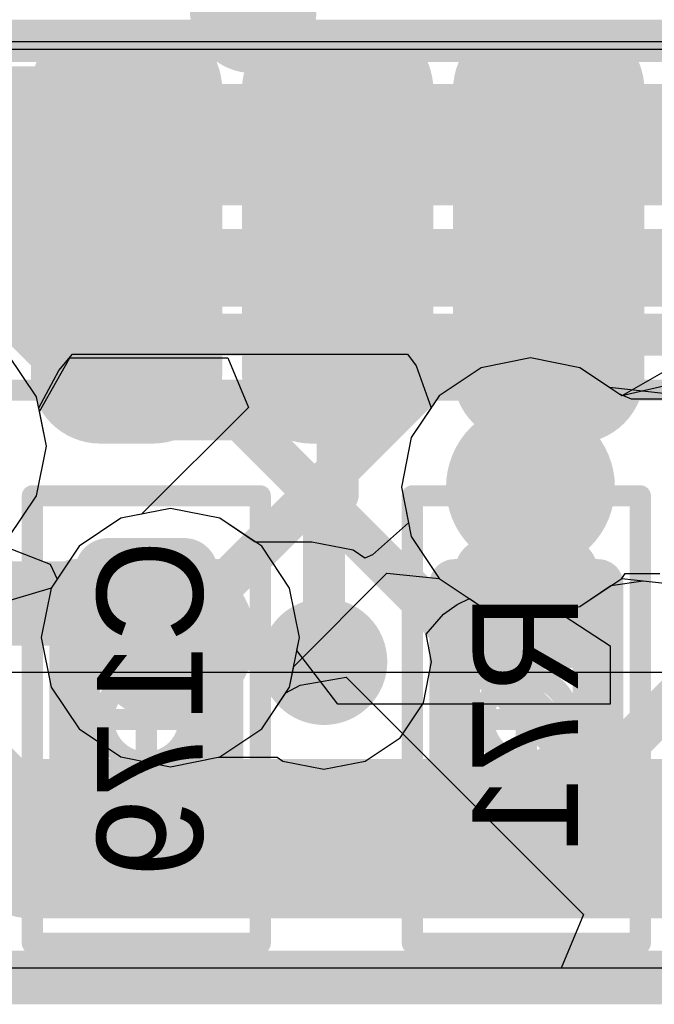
# Model space of a CAD drawing. Header units: millimetres. Extents: x -2 to 68, y -2 to 27.4.
# Tile 57 of 256: x 25.3 to 26.8, y 0.2 to 2.6. Entities that reach past the tile are written whole.
import ezdxf

# ---------------------------------------------------------------- set-up
doc = ezdxf.new("R2010")
doc.units = ezdxf.units.MM
for name, color, linetype in [('BottomLayer', 5, 'Continuous'), ('BottomPaste', 16, 'Continuous'), ('BottomSolder', 6, 'Continuous'), ('DrillGuide', 244, 'Continuous'), ('Mechanical10', 56, 'Continuous'), ('Mechanical17', 56, 'Continuous'), ('Mechanical6', 56, 'Continuous'), ('MidLayer1', 16, 'Continuous'), ('MidLayer2', 76, 'Continuous'), ('MidLayer3', 90, 'Continuous'), ('MidLayer4', 156, 'Continuous'), ('MidLayer5', 130, 'Continuous'), ('MidLayer6', 216, 'Continuous'), ('MidLayer7', 6, 'Continuous'), ('MidLayer8', 54, 'Continuous'), ('MultiLayer', 9, 'Continuous'), ('TopLayer', 1, 'Continuous'), ('ViaHoleLayer', 16, 'Continuous')]:
    doc.layers.add(name, color=color, linetype=linetype)

# ---------------------------------------------------------------- blocks, each defined once
blk = doc.blocks.new('QFN50P700X700X90_HS_49L_B_225')
at = {"layer": 'BottomLayer', "const_width": 0.0625}
for points in [[(-3.8188, 0.3125, 1), (-3.7563, 0.3125, 1)], [(-3.1438, 0.3125, 1), (-3.0813, 0.3125, 1)], [(-3.8188, 0.1875, 1), (-3.7563, 0.1875, 1)], [(-3.1438, 0.1875, 1), (-3.0813, 0.1875, 1)], [(-3.8188, -0.1875, 1), (-3.7563, -0.1875, 1)], [(-3.1438, -0.1875, 1), (-3.0813, -0.1875, 1)], [(-3.8188, -0.3125, 1), (-3.7563, -0.3125, 1)], [(-3.1438, -0.3125, 1), (-3.0813, -0.3125, 1)], [(-3.8188, -0.6875, 1), (-3.7563, -0.6875, 1)], [(-3.1438, -0.6875, 1), (-3.0813, -0.6875, 1)], [(-3.8188, -0.8125, 1), (-3.7563, -0.8125, 1)], [(-3.1438, -0.8125, 1), (-3.0813, -0.8125, 1)]]:
    blk.add_lwpolyline(points, format="xyb", close=True, dxfattribs=at)
at = {"layer": 'BottomLayer'}
for points in [[(-3.7875, 0.375), (-3.7875, 0.125), (-3.1125, 0.375), (-3.1125, 0.125)], [(-3.85, 0.3125), (-3.85, 0.1875), (-3.05, 0.3125), (-3.05, 0.1875)], [(-3.7875, -0.125), (-3.7875, -0.375), (-3.1125, -0.125), (-3.1125, -0.375)], [(-3.85, -0.1875), (-3.85, -0.3125), (-3.05, -0.1875), (-3.05, -0.3125)], [(-3.7875, -0.625), (-3.7875, -0.875), (-3.1125, -0.625), (-3.1125, -0.875)], [(-3.85, -0.6875), (-3.85, -0.8125), (-3.05, -0.6875), (-3.05, -0.8125)]]:
    blk.add_solid(points, dxfattribs=at)
at = {"layer": 'BottomPaste', "const_width": 0.0625}
for points in [[(-3.8188, 0.3125, 1), (-3.7563, 0.3125, 1)], [(-3.1438, 0.3125, 1), (-3.0813, 0.3125, 1)], [(-3.8188, 0.1875, 1), (-3.7563, 0.1875, 1)], [(-3.1438, 0.1875, 1), (-3.0813, 0.1875, 1)], [(-3.8188, -0.1875, 1), (-3.7563, -0.1875, 1)], [(-3.1438, -0.1875, 1), (-3.0813, -0.1875, 1)], [(-3.8188, -0.3125, 1), (-3.7563, -0.3125, 1)], [(-3.1438, -0.3125, 1), (-3.0813, -0.3125, 1)], [(-3.8188, -0.6875, 1), (-3.7563, -0.6875, 1)], [(-3.1438, -0.6875, 1), (-3.0813, -0.6875, 1)], [(-3.8188, -0.8125, 1), (-3.7563, -0.8125, 1)], [(-3.1438, -0.8125, 1), (-3.0813, -0.8125, 1)]]:
    blk.add_lwpolyline(points, format="xyb", close=True, dxfattribs=at)
at = {"layer": 'BottomPaste'}
for points in [[(-3.7875, 0.375), (-3.7875, 0.125), (-3.1125, 0.375), (-3.1125, 0.125)], [(-3.85, 0.3125), (-3.85, 0.1875), (-3.05, 0.3125), (-3.05, 0.1875)], [(-3.7875, -0.125), (-3.7875, -0.375), (-3.1125, -0.125), (-3.1125, -0.375)], [(-3.85, -0.1875), (-3.85, -0.3125), (-3.05, -0.1875), (-3.05, -0.3125)], [(-3.7875, -0.625), (-3.7875, -0.875), (-3.1125, -0.625), (-3.1125, -0.875)], [(-3.85, -0.6875), (-3.85, -0.8125), (-3.05, -0.6875), (-3.05, -0.8125)]]:
    blk.add_solid(points, dxfattribs=at)
at = {"layer": 'BottomSolder', "const_width": 0.1641}
for points in [[(-3.8696, 0.3125, 1), (-3.7055, 0.3125, 1)], [(-3.1946, 0.3125, 1), (-3.0305, 0.3125, 1)], [(-3.8696, 0.1875, 1), (-3.7055, 0.1875, 1)], [(-3.1946, 0.1875, 1), (-3.0305, 0.1875, 1)], [(-3.8696, -0.1875, 1), (-3.7055, -0.1875, 1)], [(-3.1946, -0.1875, 1), (-3.0305, -0.1875, 1)], [(-3.8696, -0.3125, 1), (-3.7055, -0.3125, 1)], [(-3.1946, -0.3125, 1), (-3.0305, -0.3125, 1)], [(-3.8696, -0.6875, 1), (-3.7055, -0.6875, 1)], [(-3.1946, -0.6875, 1), (-3.0305, -0.6875, 1)], [(-3.8696, -0.8125, 1), (-3.7055, -0.8125, 1)], [(-3.1946, -0.8125, 1), (-3.0305, -0.8125, 1)]]:
    blk.add_lwpolyline(points, format="xyb", close=True, dxfattribs=at)
at = {"layer": 'BottomSolder'}
for points in [[(-3.7875, 0.4766), (-3.7875, 0.0234), (-3.1125, 0.4766), (-3.1125, 0.0234)], [(-3.9516, 0.3125), (-3.9516, 0.1875), (-2.9484, 0.3125), (-2.9484, 0.1875)], [(-3.7875, -0.0234), (-3.7875, -0.4766), (-3.1125, -0.0234), (-3.1125, -0.4766)], [(-3.9516, -0.1875), (-3.9516, -0.3125), (-2.9484, -0.1875), (-2.9484, -0.3125)], [(-3.7875, -0.5234), (-3.7875, -0.9766), (-3.1125, -0.5234), (-3.1125, -0.9766)], [(-3.9516, -0.6875), (-3.9516, -0.8125), (-2.9484, -0.6875), (-2.9484, -0.8125)]]:
    blk.add_solid(points, dxfattribs=at)
at = {"layer": 'Mechanical10', "const_width": 0.1}
blk.add_lwpolyline([(-3.5, 3.08), (-3.5, -3.08)], dxfattribs=at)
at = {"layer": 'Mechanical6', "const_width": 0.05}
blk.add_lwpolyline([(-3.825, 3.825), (-3.825, -3.825)], dxfattribs=at)
blk = doc.blocks.new('RES_0201_B_241')
at = {"layer": 'BottomLayer', "const_width": 0.0806}
for points in [[(-0.3897, 0.0894, 1), (-0.3091, 0.0894, 1)], [(-0.2409, 0.0894, 1), (-0.1603, 0.0894, 1)], [(0.1603, 0.0894, 1), (0.2409, 0.0894, 1)], [(0.3091, 0.0894, 1), (0.3897, 0.0894, 1)], [(-0.3897, -0.0894, 1), (-0.3091, -0.0894, 1)], [(-0.2409, -0.0894, 1), (-0.1603, -0.0894, 1)], [(0.1603, -0.0894, 1), (0.2409, -0.0894, 1)], [(0.3091, -0.0894, 1), (0.3897, -0.0894, 1)]]:
    blk.add_lwpolyline(points, format="xyb", close=True, dxfattribs=at)
at = {"layer": 'BottomLayer'}
for points in [[(-0.2006, 0.17), (-0.3494, 0.17), (-0.2006, -0.17), (-0.3494, -0.17)], [(0.2006, -0.17), (0.3494, -0.17), (0.2006, 0.17), (0.3494, 0.17)], [(-0.12, 0.0894), (-0.43, 0.0894), (-0.12, -0.0894), (-0.43, -0.0894)], [(0.12, -0.0894), (0.43, -0.0894), (0.12, 0.0894), (0.43, 0.0894)]]:
    blk.add_solid(points, dxfattribs=at)
at = {"layer": 'BottomPaste', "const_width": 0.0806}
for points in [[(-0.3897, 0.0894, 1), (-0.3091, 0.0894, 1)], [(-0.2409, 0.0894, 1), (-0.1603, 0.0894, 1)], [(0.1603, 0.0894, 1), (0.2409, 0.0894, 1)], [(0.3091, 0.0894, 1), (0.3897, 0.0894, 1)], [(-0.3897, -0.0894, 1), (-0.3091, -0.0894, 1)], [(-0.2409, -0.0894, 1), (-0.1603, -0.0894, 1)], [(0.1603, -0.0894, 1), (0.2409, -0.0894, 1)], [(0.3091, -0.0894, 1), (0.3897, -0.0894, 1)]]:
    blk.add_lwpolyline(points, format="xyb", close=True, dxfattribs=at)
at = {"layer": 'BottomPaste'}
for points in [[(-0.2006, 0.17), (-0.3494, 0.17), (-0.2006, -0.17), (-0.3494, -0.17)], [(0.2006, -0.17), (0.3494, -0.17), (0.2006, 0.17), (0.3494, 0.17)], [(-0.12, 0.0894), (-0.43, 0.0894), (-0.12, -0.0894), (-0.43, -0.0894)], [(0.12, -0.0894), (0.43, -0.0894), (0.12, 0.0894), (0.43, 0.0894)]]:
    blk.add_solid(points, dxfattribs=at)
at = {"layer": 'BottomSolder', "const_width": 0.0806}
for points in [[(-0.3897, 0.0894, 1), (-0.3091, 0.0894, 1)], [(-0.2409, 0.0894, 1), (-0.1603, 0.0894, 1)], [(0.1603, 0.0894, 1), (0.2409, 0.0894, 1)], [(0.3091, 0.0894, 1), (0.3897, 0.0894, 1)], [(-0.3897, -0.0894, 1), (-0.3091, -0.0894, 1)], [(-0.2409, -0.0894, 1), (-0.1603, -0.0894, 1)], [(0.1603, -0.0894, 1), (0.2409, -0.0894, 1)], [(0.3091, -0.0894, 1), (0.3897, -0.0894, 1)]]:
    blk.add_lwpolyline(points, format="xyb", close=True, dxfattribs=at)
at = {"layer": 'BottomSolder'}
for points in [[(-0.2006, 0.17), (-0.3494, 0.17), (-0.2006, -0.17), (-0.3494, -0.17)], [(0.2006, -0.17), (0.3494, -0.17), (0.2006, 0.17), (0.3494, 0.17)], [(-0.12, 0.0894), (-0.43, 0.0894), (-0.12, -0.0894), (-0.43, -0.0894)], [(0.12, -0.0894), (0.43, -0.0894), (0.12, 0.0894), (0.43, 0.0894)]]:
    blk.add_solid(points, dxfattribs=at)
at = {"layer": 'Mechanical10', "const_width": 0.12}
for points in [[(-0.32, 0.17), (-0.32, -0.17)], [(-0.32, 0.17), (0.32, 0.17)], [(0.32, 0.17), (0.32, -0.17)], [(-0.32, -0.17), (0.32, -0.17)]]:
    blk.add_lwpolyline(points, dxfattribs=at)
at = {"layer": 'Mechanical10', "const_width": 0.06}
for points in [[(-0.35, 0.17, 1), (-0.29, 0.17, 1)], [(-0.35, 0.17, 1), (-0.29, 0.17, 1)], [(0.29, 0.17, 1), (0.35, 0.17, 1)], [(0.29, 0.17, 1), (0.35, 0.17, 1)], [(-0.35, -0.17, 1), (-0.29, -0.17, 1)], [(-0.35, -0.17, 1), (-0.29, -0.17, 1)], [(0.29, -0.17, 1), (0.35, -0.17, 1)], [(0.29, -0.17, 1), (0.35, -0.17, 1)]]:
    blk.add_lwpolyline(points, format="xyb", close=True, dxfattribs=at)
at = {"layer": 'Mechanical6', "const_width": 0.05}
for points in [[(-0.53, 0.27), (-0.53, -0.27)], [(-0.53, 0.27), (0.53, 0.27)], [(0.53, 0.27), (0.53, -0.27)], [(0, 0.135), (0, -0.135)], [(-0.135, 0), (0.135, 0)], [(-0.53, -0.27), (0.53, -0.27)]]:
    blk.add_lwpolyline(points, dxfattribs=at)
at = {"layer": 'Mechanical6'}
for points, const_width in [([(-0.5425, 0.27, 1), (-0.5175, 0.27, 1)], 0.025), ([(-0.5425, 0.27, 1), (-0.5175, 0.27, 1)], 0.025), ([(0.5175, 0.27, 1), (0.5425, 0.27, 1)], 0.025), ([(0.5175, 0.27, 1), (0.5425, 0.27, 1)], 0.025), ([(-0.0125, 0.135, 1), (0.0125, 0.135, 1)], 0.025), ([(0.1013, 0, 1), (-0.1013, 0, 1)], 0.05), ([(-0.1475, 0, 1), (-0.1225, 0, 1)], 0.025), ([(-0.1138, 0, 1), (-0.0888, 0, 1)], 0.025), ([(0.0888, 0, 1), (0.1138, 0, 1)], 0.025), ([(0.1225, 0, 1), (0.1475, 0, 1)], 0.025), ([(-0.0125, -0.135, 1), (0.0125, -0.135, 1)], 0.025), ([(-0.5425, -0.27, 1), (-0.5175, -0.27, 1)], 0.025), ([(-0.5425, -0.27, 1), (-0.5175, -0.27, 1)], 0.025), ([(0.5175, -0.27, 1), (0.5425, -0.27, 1)], 0.025), ([(0.5175, -0.27, 1), (0.5425, -0.27, 1)], 0.025)]:
    blk.add_lwpolyline(points, format="xyb", close=True, dxfattribs=dict(at, const_width=const_width))
blk = doc.blocks.new('CAP_0201_B_318')
at = {"layer": 'BottomLayer', "const_width": 0.0806}
for points in [[(-0.3897, 0.0894, 1), (-0.3091, 0.0894, 1)], [(-0.2409, 0.0894, 1), (-0.1603, 0.0894, 1)], [(0.1603, 0.0894, 1), (0.2409, 0.0894, 1)], [(0.3091, 0.0894, 1), (0.3897, 0.0894, 1)], [(-0.3897, -0.0894, 1), (-0.3091, -0.0894, 1)], [(-0.2409, -0.0894, 1), (-0.1603, -0.0894, 1)], [(0.1603, -0.0894, 1), (0.2409, -0.0894, 1)], [(0.3091, -0.0894, 1), (0.3897, -0.0894, 1)]]:
    blk.add_lwpolyline(points, format="xyb", close=True, dxfattribs=at)
at = {"layer": 'BottomLayer'}
for points in [[(-0.2006, 0.17), (-0.3494, 0.17), (-0.2006, -0.17), (-0.3494, -0.17)], [(0.2006, -0.17), (0.3494, -0.17), (0.2006, 0.17), (0.3494, 0.17)], [(-0.12, 0.0894), (-0.43, 0.0894), (-0.12, -0.0894), (-0.43, -0.0894)], [(0.12, -0.0894), (0.43, -0.0894), (0.12, 0.0894), (0.43, 0.0894)]]:
    blk.add_solid(points, dxfattribs=at)
at = {"layer": 'BottomPaste', "const_width": 0.0806}
for points in [[(-0.3897, 0.0894, 1), (-0.3091, 0.0894, 1)], [(-0.2409, 0.0894, 1), (-0.1603, 0.0894, 1)], [(0.1603, 0.0894, 1), (0.2409, 0.0894, 1)], [(0.3091, 0.0894, 1), (0.3897, 0.0894, 1)], [(-0.3897, -0.0894, 1), (-0.3091, -0.0894, 1)], [(-0.2409, -0.0894, 1), (-0.1603, -0.0894, 1)], [(0.1603, -0.0894, 1), (0.2409, -0.0894, 1)], [(0.3091, -0.0894, 1), (0.3897, -0.0894, 1)]]:
    blk.add_lwpolyline(points, format="xyb", close=True, dxfattribs=at)
at = {"layer": 'BottomPaste'}
for points in [[(-0.2006, 0.17), (-0.3494, 0.17), (-0.2006, -0.17), (-0.3494, -0.17)], [(0.2006, -0.17), (0.3494, -0.17), (0.2006, 0.17), (0.3494, 0.17)], [(-0.12, 0.0894), (-0.43, 0.0894), (-0.12, -0.0894), (-0.43, -0.0894)], [(0.12, -0.0894), (0.43, -0.0894), (0.12, 0.0894), (0.43, 0.0894)]]:
    blk.add_solid(points, dxfattribs=at)
at = {"layer": 'BottomSolder', "const_width": 0.0806}
for points in [[(-0.3897, 0.0894, 1), (-0.3091, 0.0894, 1)], [(-0.2409, 0.0894, 1), (-0.1603, 0.0894, 1)], [(0.1603, 0.0894, 1), (0.2409, 0.0894, 1)], [(0.3091, 0.0894, 1), (0.3897, 0.0894, 1)], [(-0.3897, -0.0894, 1), (-0.3091, -0.0894, 1)], [(-0.2409, -0.0894, 1), (-0.1603, -0.0894, 1)], [(0.1603, -0.0894, 1), (0.2409, -0.0894, 1)], [(0.3091, -0.0894, 1), (0.3897, -0.0894, 1)]]:
    blk.add_lwpolyline(points, format="xyb", close=True, dxfattribs=at)
at = {"layer": 'BottomSolder'}
for points in [[(-0.2006, 0.17), (-0.3494, 0.17), (-0.2006, -0.17), (-0.3494, -0.17)], [(0.2006, -0.17), (0.3494, -0.17), (0.2006, 0.17), (0.3494, 0.17)], [(-0.12, 0.0894), (-0.43, 0.0894), (-0.12, -0.0894), (-0.43, -0.0894)], [(0.12, -0.0894), (0.43, -0.0894), (0.12, 0.0894), (0.43, 0.0894)]]:
    blk.add_solid(points, dxfattribs=at)
at = {"layer": 'Mechanical10', "const_width": 0.12}
for points in [[(-0.32, 0.17), (0.32, 0.17)], [(-0.32, 0.17), (-0.32, -0.17)], [(0.32, 0.17), (0.32, -0.17)], [(-0.32, -0.17), (0.32, -0.17)]]:
    blk.add_lwpolyline(points, dxfattribs=at)
at = {"layer": 'Mechanical10', "const_width": 0.06}
for points in [[(-0.35, 0.17, 1), (-0.29, 0.17, 1)], [(-0.35, 0.17, 1), (-0.29, 0.17, 1)], [(0.29, 0.17, 1), (0.35, 0.17, 1)], [(0.29, 0.17, 1), (0.35, 0.17, 1)], [(-0.35, -0.17, 1), (-0.29, -0.17, 1)], [(-0.35, -0.17, 1), (-0.29, -0.17, 1)], [(0.29, -0.17, 1), (0.35, -0.17, 1)], [(0.29, -0.17, 1), (0.35, -0.17, 1)]]:
    blk.add_lwpolyline(points, format="xyb", close=True, dxfattribs=at)
at = {"layer": 'Mechanical6', "const_width": 0.05}
for points in [[(-0.53, 0.27), (0.53, 0.27)], [(-0.53, 0.27), (-0.53, -0.27)], [(0.53, 0.27), (0.53, -0.27)], [(0, 0.135), (0, -0.135)], [(-0.135, 0), (0.135, 0)], [(-0.53, -0.27), (0.53, -0.27)]]:
    blk.add_lwpolyline(points, dxfattribs=at)
at = {"layer": 'Mechanical6'}
for points, const_width in [([(-0.5425, 0.27, 1), (-0.5175, 0.27, 1)], 0.025), ([(-0.5425, 0.27, 1), (-0.5175, 0.27, 1)], 0.025), ([(0.5175, 0.27, 1), (0.5425, 0.27, 1)], 0.025), ([(0.5175, 0.27, 1), (0.5425, 0.27, 1)], 0.025), ([(-0.0125, 0.135, 1), (0.0125, 0.135, 1)], 0.025), ([(0.1013, 0, 1), (-0.1013, 0, 1)], 0.05), ([(-0.1475, 0, 1), (-0.1225, 0, 1)], 0.025), ([(-0.1138, 0, 1), (-0.0888, 0, 1)], 0.025), ([(0.0888, 0, 1), (0.1138, 0, 1)], 0.025), ([(0.1225, 0, 1), (0.1475, 0, 1)], 0.025), ([(-0.0125, -0.135, 1), (0.0125, -0.135, 1)], 0.025), ([(-0.5425, -0.27, 1), (-0.5175, -0.27, 1)], 0.025), ([(-0.5425, -0.27, 1), (-0.5175, -0.27, 1)], 0.025), ([(0.5175, -0.27, 1), (0.5425, -0.27, 1)], 0.025), ([(0.5175, -0.27, 1), (0.5425, -0.27, 1)], 0.025)]:
    blk.add_lwpolyline(points, format="xyb", close=True, dxfattribs=dict(at, const_width=const_width))

msp = doc.modelspace()

# ---------------------------------------------------------------- linework, layer by layer
at = {"layer": 'BottomLayer'}
for points, const_width in [([(26.05, 1.428), (26.05, 2.05)], 0.1), ([(26.5284, 2.0284), (26.55, 2.05)], 0.1), ([(26.5284, 1.467), (26.5284, 2.0284)], 0.1), ([(26.5067, 1.4454), (26.5284, 1.467)], 0.1), ([(26.5018, 1.4404), (26.5067, 1.4454)], 0.1), ([(26.0176, 1.3956), (26.05, 1.428)], 0.1), ([(26.5018, 1.1746), (26.5018, 1.4404)], 0.1), ([(26.0176, 1.0317), (26.0176, 1.3956)], 0.1), ([(24.9968, 1.1696), (25.5968, 1.1696)], 0.2), ([(26.4969, 1.1696), (26.5018, 1.1746)], 0.1), ([(26.5218, 0.6196), (27.0718, 1.1696)], 0.1), ([(24.9968, 0.6196), (25.5968, 0.6196)], 0.127), ([(26.4969, 0.6196), (26.5218, 0.6196)], 0.1)]:
    msp.add_lwpolyline(points, dxfattribs=dict(at, const_width=const_width))
for points, const_width in [([(26.025, 2.05, 1), (26.075, 2.05, 1)], 0.05), ([(26.525, 2.05, 1), (26.575, 2.05, 1)], 0.05), ([(26.5034, 2.0284, 1), (26.5534, 2.0284, 1)], 0.05), ([(26.5034, 2.0284, 1), (26.5534, 2.0284, 1)], 0.05), ([(26.4067, 1.4454, 1), (26.6067, 1.4454, 1)], 0.2), ([(26.5034, 1.467, 1), (26.5534, 1.467, 1)], 0.05), ([(26.5034, 1.467, 1), (26.5534, 1.467, 1)], 0.05), ([(26.4817, 1.4454, 1), (26.5317, 1.4454, 1)], 0.05), ([(26.4817, 1.4454, 1), (26.5317, 1.4454, 1)], 0.05), ([(26.025, 1.428, 1), (26.075, 1.428, 1)], 0.05), ([(26.025, 1.428, 1), (26.075, 1.428, 1)], 0.05), ([(26.4768, 1.4404, 1), (26.5268, 1.4404, 1)], 0.05), ([(26.4768, 1.4404, 1), (26.5268, 1.4404, 1)], 0.05), ([(25.9926, 1.3956, 1), (26.0426, 1.3956, 1)], 0.05), ([(25.9926, 1.3956, 1), (26.0426, 1.3956, 1)], 0.05), ([(25.5469, 1.1696, 1), (25.6468, 1.1696, 1)], 0.1), ([(26.4719, 1.1696, 1), (26.5218, 1.1696, 1)], 0.05), ([(26.4768, 1.1746, 1), (26.5268, 1.1746, 1)], 0.05), ([(26.4768, 1.1746, 1), (26.5268, 1.1746, 1)], 0.05), ([(25.9426, 1.0317, 1), (26.0926, 1.0317, 1)], 0.15), ([(25.9926, 1.0317, 1), (26.0426, 1.0317, 1)], 0.05), ([(25.5219, 0.6196, 1), (25.6718, 0.6196, 1)], 0.15), ([(25.5651, 0.6196, 1), (25.6286, 0.6196, 1)], 0.0635), ([(26.4719, 0.6196, 1), (26.5218, 0.6196, 1)], 0.05), ([(26.4968, 0.6196, 1), (26.5468, 0.6196, 1)], 0.05), ([(26.4968, 0.6196, 1), (26.5468, 0.6196, 1)], 0.05)]:
    msp.add_lwpolyline(points, format="xyb", close=True, dxfattribs=dict(at, const_width=const_width))
at = {"layer": 'DrillGuide'}
for points, const_width in [([(25.825, 2.5758, 1), (25.875, 2.5758, 1)], 0.05), ([(26.4567, 1.4454, 1), (26.5567, 1.4454, 1)], 0.1), ([(25.6037, 1.0887, 1), (25.7037, 1.0887, 1)], 0.1), ([(25.9926, 1.0317, 1), (26.0426, 1.0317, 1)], 0.05), ([(25.5719, 0.6196, 1), (25.6218, 0.6196, 1)], 0.05)]:
    msp.add_lwpolyline(points, format="xyb", close=True, dxfattribs=dict(at, const_width=const_width))
at = {"layer": 'MidLayer1'}
for p, q in [((25.3368, 1.659), (25.2705, 1.7582)), ((26.5067, 1.7513), (26.3897, 1.728)), ((26.6238, 1.728), (26.5067, 1.7513)), ((26.3897, 1.728), (26.2904, 1.6617)), ((26.6938, 1.6812), (26.6238, 1.728)), ((26.8361, 1.6656), (26.6938, 1.6812)), ((25.3601, 1.5419), (25.3368, 1.659)), ((26.2904, 1.6617), (26.2241, 1.5624)), ((25.3368, 1.4248), (25.3601, 1.5419)), ((26.2241, 1.5624), (26.2009, 1.4454)), ((25.2705, 1.3256), (25.3368, 1.4248)), ((26.2009, 1.4454), (26.2241, 1.3283)), ((25.6537, 1.3946), (25.5366, 1.3713)), ((25.7707, 1.3713), (25.6537, 1.3946)), ((25.5366, 1.3713), (25.4374, 1.305)), ((25.87, 1.305), (25.7707, 1.3713)), ((26.2241, 1.3283), (26.2904, 1.2291)), ((25.4374, 1.305), (25.3711, 1.2058)), ((25.9363, 1.2058), (25.87, 1.305)), ((26.2904, 1.2291), (26.3897, 1.1628)), ((26.6238, 1.1628), (26.723, 1.2291)), ((26.723, 1.2291), (26.8654, 1.2135)), ((25.3711, 1.2058), (25.3478, 1.0887)), ((25.9596, 1.0887), (25.9363, 1.2058)), ((26.3897, 1.1628), (26.5067, 1.1395)), ((26.5067, 1.1395), (26.6238, 1.1628)), ((25.3478, 1.0887), (25.3711, 0.9717)), ((25.9363, 0.9717), (25.9596, 1.0887)), ((25.3711, 0.9717), (25.4374, 0.8724)), ((25.87, 0.8724), (25.9363, 0.9717)), ((25.4374, 0.8724), (25.5366, 0.8061)), ((25.7707, 0.8061), (25.87, 0.8724)), ((25.5366, 0.8061), (25.6537, 0.7828)), ((25.6537, 0.7828), (25.7707, 0.8061)), ((35.2914, 0.3059), (23.2523, 0.3059))]:
    msp.add_line(p, q, dxfattribs=at)
for points, const_width in [([(25.775, 2.5758, 1), (25.925, 2.5758, 1)], 0.15), ([(26.4067, 1.4454, 1), (26.6067, 1.4454, 1)], 0.2), ([(25.5537, 1.0887, 1), (25.7537, 1.0887, 1)], 0.2)]:
    msp.add_lwpolyline(points, format="xyb", close=True, dxfattribs=dict(at, const_width=const_width))
at = {"layer": 'MidLayer2'}
for p, q in [((25.3898, 1.7218), (25.422, 1.76)), ((25.422, 1.76), (26.2151, 1.76)), ((26.2151, 1.76), (26.2362, 1.7324)), ((26.2362, 1.7324), (26.2713, 1.633)), ((25.3419, 1.633), (25.3898, 1.7218)), ((25.3601, 1.5419), (25.3419, 1.633)), ((26.2713, 1.633), (26.2241, 1.5624)), ((25.3368, 1.4248), (25.3601, 1.5419)), ((26.2241, 1.5624), (26.2009, 1.4454)), ((25.2705, 1.3256), (25.3368, 1.4248)), ((26.2009, 1.4454), (26.2241, 1.3283)), ((25.6537, 1.3946), (25.5366, 1.3713)), ((25.7707, 1.3713), (25.6537, 1.3946)), ((25.5366, 1.3713), (25.4374, 1.305)), ((25.87, 1.305), (25.7707, 1.3713)), ((26.2241, 1.3283), (26.2904, 1.2291)), ((25.4374, 1.305), (25.3711, 1.2058)), ((25.9363, 1.2058), (25.87, 1.305)), ((26.2904, 1.2291), (26.3897, 1.1628)), ((26.6238, 1.1628), (26.723, 1.2291)), ((26.723, 1.2291), (26.8654, 1.2135)), ((25.3711, 1.2058), (25.3478, 1.0887)), ((25.9596, 1.0887), (25.9363, 1.2058)), ((26.3897, 1.1628), (26.5067, 1.1395)), ((26.5067, 1.1395), (26.6238, 1.1628)), ((25.3478, 1.0887), (25.3711, 0.9717)), ((25.9363, 0.9717), (25.9596, 1.0887)), ((25.3711, 0.9717), (25.4374, 0.8724)), ((25.87, 0.8724), (25.9363, 0.9717)), ((25.4374, 0.8724), (25.5366, 0.8061)), ((25.7707, 0.8061), (25.87, 0.8724)), ((25.5366, 0.8061), (25.6537, 0.7828)), ((25.6537, 0.7828), (25.7707, 0.8061)), ((35.2914, 0.3059), (23.2523, 0.3059))]:
    msp.add_line(p, q, dxfattribs=at)
at = {"layer": 'MidLayer2', "const_width": 0.1}
for points in [[(23.8866, 2.5026), (29.1336, 2.5026)], [(24.1187, 2.1624), (27.6814, 2.1624)], [(24.2181, 1.9224), (27.582, 1.9224)]]:
    msp.add_lwpolyline(points, dxfattribs=at)
at = {"layer": 'MidLayer2', "const_width": 0.2}
for points in [[(26.4067, 1.4454, 1), (26.6067, 1.4454, 1)], [(25.5537, 1.0887, 1), (25.7537, 1.0887, 1)]]:
    msp.add_lwpolyline(points, format="xyb", close=True, dxfattribs=at)
at = {"layer": 'MidLayer3'}
for p, q in [((25.3368, 1.659), (25.2705, 1.7582)), ((26.5067, 1.7513), (26.3897, 1.728)), ((26.6238, 1.728), (26.5067, 1.7513)), ((26.3897, 1.728), (26.2904, 1.6617)), ((26.6938, 1.6812), (26.6238, 1.728)), ((26.8361, 1.6656), (26.6938, 1.6812)), ((25.3601, 1.5419), (25.3368, 1.659)), ((26.2904, 1.6617), (26.2241, 1.5624)), ((25.3368, 1.4248), (25.3601, 1.5419)), ((26.2241, 1.5624), (26.2009, 1.4454)), ((25.2705, 1.3256), (25.3368, 1.4248)), ((26.2009, 1.4454), (26.2241, 1.3283)), ((25.6537, 1.3946), (25.5366, 1.3713)), ((25.7707, 1.3713), (25.6537, 1.3946)), ((25.5366, 1.3713), (25.4374, 1.305)), ((25.87, 1.305), (25.7707, 1.3713)), ((26.2241, 1.3283), (26.2904, 1.2291)), ((25.4374, 1.305), (25.3711, 1.2058)), ((25.9363, 1.2058), (25.87, 1.305)), ((26.2904, 1.2291), (26.3897, 1.1628)), ((26.6238, 1.1628), (26.723, 1.2291)), ((26.723, 1.2291), (26.8654, 1.2135)), ((25.3711, 1.2058), (25.3478, 1.0887)), ((25.9596, 1.0887), (25.9363, 1.2058)), ((26.3897, 1.1628), (26.5067, 1.1395)), ((26.5067, 1.1395), (26.6238, 1.1628)), ((25.3478, 1.0887), (25.3711, 0.9717)), ((25.9363, 0.9717), (25.9596, 1.0887)), ((25.3711, 0.9717), (25.4374, 0.8724)), ((25.87, 0.8724), (25.9363, 0.9717)), ((25.4374, 0.8724), (25.5366, 0.8061)), ((25.7707, 0.8061), (25.87, 0.8724)), ((25.5366, 0.8061), (25.6537, 0.7828)), ((25.6537, 0.7828), (25.7707, 0.8061)), ((35.2914, 0.3059), (23.2523, 0.3059))]:
    msp.add_line(p, q, dxfattribs=at)
at = {"layer": 'MidLayer3', "const_width": 0.2}
for points in [[(26.4067, 1.4454, 1), (26.6067, 1.4454, 1)], [(25.5537, 1.0887, 1), (25.7537, 1.0887, 1)]]:
    msp.add_lwpolyline(points, format="xyb", close=True, dxfattribs=at)
at = {"layer": 'MidLayer4'}
for p, q in [((25.3368, 1.659), (25.2705, 1.7582)), ((26.5067, 1.7513), (26.3897, 1.728)), ((26.6238, 1.728), (26.5067, 1.7513)), ((26.3897, 1.728), (26.2904, 1.6617)), ((26.6938, 1.6812), (26.6238, 1.728)), ((26.8361, 1.6656), (26.6938, 1.6812)), ((25.3601, 1.5419), (25.3368, 1.659)), ((26.2904, 1.6617), (26.2241, 1.5624)), ((25.3368, 1.4248), (25.3601, 1.5419)), ((26.2241, 1.5624), (26.2009, 1.4454)), ((25.2705, 1.3256), (25.3368, 1.4248)), ((26.2009, 1.4454), (26.2177, 1.3609)), ((25.6537, 1.3946), (25.5366, 1.3713)), ((25.7707, 1.3713), (25.6537, 1.3946)), ((25.5366, 1.3713), (25.4374, 1.305)), ((25.8548, 1.3151), (25.7707, 1.3713)), ((26.2177, 1.3609), (26.1323, 1.2852)), ((25.9891, 1.3151), (25.8548, 1.3151)), ((26.0867, 1.2957), (25.9891, 1.3151)), ((25.4374, 1.305), (25.3711, 1.2058)), ((26.1147, 1.277), (26.0867, 1.2957)), ((26.1323, 1.2852), (26.1147, 1.277)), ((26.6238, 1.1628), (26.723, 1.2291)), ((26.723, 1.2291), (26.8654, 1.2135)), ((25.3711, 1.2058), (25.3478, 1.0887)), ((26.301, 1.1446), (26.3327, 1.1669)), ((26.3327, 1.1669), (26.3624, 1.181)), ((26.3624, 1.181), (26.3897, 1.1628)), ((26.2595, 1.097), (26.301, 1.1446)), ((26.3897, 1.1628), (26.5067, 1.1395)), ((26.5067, 1.1395), (26.6238, 1.1628)), ((26.2725, 1.0317), (26.2595, 1.097)), ((25.3478, 1.0887), (25.3711, 0.9717)), ((26.2531, 0.9342), (26.2725, 1.0317)), ((25.3711, 0.9717), (25.4374, 0.8724)), ((26.1978, 0.8515), (26.2531, 0.9342)), ((25.4374, 0.8724), (25.5366, 0.8061)), ((26.1151, 0.7962), (26.1978, 0.8515)), ((25.5366, 0.8061), (25.6537, 0.7828)), ((25.6537, 0.7828), (25.7668, 0.8053)), ((25.7668, 0.8053), (25.9065, 0.8053)), ((25.9065, 0.8053), (25.9201, 0.7962)), ((25.9201, 0.7962), (26.0176, 0.7768)), ((26.0176, 0.7768), (26.1151, 0.7962)), ((35.2914, 0.3059), (24.0518, 0.3059))]:
    msp.add_line(p, q, dxfattribs=at)
for points, const_width in [([(26.4067, 1.4454, 1), (26.6067, 1.4454, 1)], 0.2), ([(25.5537, 1.0887, 1), (25.7537, 1.0887, 1)], 0.2), ([(25.9426, 1.0317, 1), (26.0926, 1.0317, 1)], 0.15), ([(25.6287, 1.0887, 1), (25.6787, 1.0887, 1)], 0.05), ([(25.6572, 1.0602, 1), (25.7072, 1.0602, 1)], 0.05), ([(25.6572, 1.0602, 1), (25.7072, 1.0602, 1)], 0.05), ([(25.9641, 1.0602, 1), (26.0141, 1.0602, 1)], 0.05), ([(25.9641, 1.0602, 1), (26.0141, 1.0602, 1)], 0.05), ([(25.9926, 1.0317, 1), (26.0426, 1.0317, 1)], 0.05), ([(25.5219, 0.6196, 1), (25.6718, 0.6196, 1)], 0.15)]:
    msp.add_lwpolyline(points, format="xyb", close=True, dxfattribs=dict(at, const_width=const_width))
at = {"layer": 'MidLayer4', "const_width": 0.1}
for points in [[(25.6537, 1.0887), (25.6822, 1.0602)], [(25.6822, 1.0602), (25.9891, 1.0602)], [(25.9891, 1.0602), (26.0176, 1.0317)]]:
    msp.add_lwpolyline(points, dxfattribs=at)
at = {"layer": 'MidLayer5'}
for p, q in [((29.415, 2.4819), (24.9615, 2.4819)), ((25.3436, 1.6245), (25.416, 1.7515)), ((25.416, 1.7515), (25.7901, 1.7515)), ((25.7901, 1.7515), (25.8387, 1.6342)), ((25.8387, 1.6342), (25.5855, 1.381)), ((25.3601, 1.5419), (25.3436, 1.6245)), ((25.3368, 1.4248), (25.3601, 1.5419)), ((25.2705, 1.3256), (25.3368, 1.4248)), ((25.5855, 1.381), (25.5366, 1.3713)), ((25.5366, 1.3713), (25.4374, 1.305)), ((25.4374, 1.305), (25.3711, 1.2058)), ((25.946, 1.0206), (26.1667, 1.2413)), ((26.1667, 1.2413), (26.2905, 1.2291)), ((26.2905, 1.2291), (26.3897, 1.1628)), ((26.6974, 1.212), (26.7735, 1.2236)), ((26.7735, 1.2236), (26.8654, 1.2135)), ((25.3711, 1.2058), (25.3478, 1.0887)), ((26.6238, 1.1628), (26.6974, 1.212)), ((26.3897, 1.1628), (26.5067, 1.1395)), ((26.5067, 1.1395), (26.6238, 1.1628)), ((25.3478, 1.0887), (25.3711, 0.9717)), ((25.9363, 0.9717), (25.946, 1.0206)), ((25.3711, 0.9717), (25.4374, 0.8724)), ((25.87, 0.8724), (25.9363, 0.9717)), ((25.4374, 0.8724), (25.5366, 0.8061)), ((25.7707, 0.8061), (25.87, 0.8724)), ((25.5366, 0.8061), (25.6537, 0.7828)), ((25.6537, 0.7828), (25.7707, 0.8061)), ((28.7139, 0.3059), (23.2523, 0.3059))]:
    msp.add_line(p, q, dxfattribs=at)
at = {"layer": 'MidLayer5', "const_width": 0.1}
for points in [[(24.9615, 2.2271), (29.5735, 2.2271)], [(25.0238, 2.0064), (28.6936, 2.0064)], [(25.6537, 1.0887), (26.3714, 1.8064)], [(26.3714, 1.8064), (28.4104, 1.8064)]]:
    msp.add_lwpolyline(points, dxfattribs=at)
at = {"layer": 'MidLayer5'}
for points, const_width in [([(26.3464, 1.8064, 1), (26.3964, 1.8064, 1)], 0.05), ([(26.3464, 1.8064, 1), (26.3964, 1.8064, 1)], 0.05), ([(26.4067, 1.4454, 1), (26.6067, 1.4454, 1)], 0.2), ([(25.5537, 1.0887, 1), (25.7537, 1.0887, 1)], 0.2), ([(25.6287, 1.0887, 1), (25.6787, 1.0887, 1)], 0.05)]:
    msp.add_lwpolyline(points, format="xyb", close=True, dxfattribs=dict(at, const_width=const_width))
at = {"layer": 'MidLayer6'}
for p, q in [((25.2469, 1.3098), (25.3694, 1.2625)), ((25.3694, 1.2625), (25.3853, 1.2271)), ((25.3853, 1.2271), (25.3711, 1.2058)), ((25.3711, 1.2058), (25.3478, 1.0887)), ((25.3478, 1.0887), (25.3711, 0.9717)), ((25.961, 0.9759), (26.0704, 0.9948)), ((26.0704, 0.9948), (26.6322, 0.4329)), ((25.3711, 0.9717), (25.4374, 0.8724)), ((25.87, 0.8724), (25.9273, 0.9582)), ((25.9273, 0.9582), (25.961, 0.9759)), ((25.4374, 0.8724), (25.5366, 0.8061)), ((25.7707, 0.8061), (25.87, 0.8724)), ((25.5366, 0.8061), (25.6537, 0.7828)), ((25.6537, 0.7828), (25.7707, 0.8061)), ((26.6322, 0.4329), (26.5796, 0.3059)), ((26.5796, 0.3059), (23.2523, 0.3059))]:
    msp.add_line(p, q, dxfattribs=at)
for points, const_width in [([(23.6045, 2.3419), (25.4378, 2.3419)], 0.2), ([(25.4378, 2.3419), (25.4797, 2.3)], 0.2), ([(25.4797, 2.3), (28.4785, 2.3)], 0.2), ([(24.8264, 2.0919), (25.3189, 2.0919)], 0.1), ([(25.3189, 2.0919), (25.6044, 1.8064)], 0.1), ([(25.2361, 1.8919), (25.5215, 1.6064)], 0.1), ([(25.6044, 1.8064), (28.4436, 1.8064)], 0.1), ([(25.5215, 1.6064), (25.8192, 1.6064)], 0.1), ([(25.8192, 1.6064), (26.9256, 0.5)], 0.1)]:
    msp.add_lwpolyline(points, dxfattribs=dict(at, const_width=const_width))
for points, const_width in [([(25.3878, 2.3419, 1), (25.4878, 2.3419, 1)], 0.1), ([(25.3878, 2.3419, 1), (25.4878, 2.3419, 1)], 0.1), ([(25.4297, 2.3, 1), (25.5297, 2.3, 1)], 0.1), ([(25.4297, 2.3, 1), (25.5297, 2.3, 1)], 0.1), ([(25.2939, 2.0919, 1), (25.3439, 2.0919, 1)], 0.05), ([(25.2939, 2.0919, 1), (25.3439, 2.0919, 1)], 0.05), ([(25.5794, 1.8064, 1), (25.6294, 1.8064, 1)], 0.05), ([(25.5794, 1.8064, 1), (25.6294, 1.8064, 1)], 0.05), ([(25.4966, 1.6064, 1), (25.5465, 1.6064, 1)], 0.05), ([(25.4966, 1.6064, 1), (25.5465, 1.6064, 1)], 0.05), ([(25.7942, 1.6064, 1), (25.8442, 1.6064, 1)], 0.05), ([(25.7942, 1.6064, 1), (25.8442, 1.6064, 1)], 0.05), ([(26.4067, 1.4454, 1), (26.6067, 1.4454, 1)], 0.2), ([(25.5537, 1.0887, 1), (25.7537, 1.0887, 1)], 0.2)]:
    msp.add_lwpolyline(points, format="xyb", close=True, dxfattribs=dict(at, const_width=const_width))
at = {"layer": 'MidLayer7'}
for p, q in [((26.5067, 1.7513), (26.3897, 1.728)), ((26.6238, 1.728), (26.5067, 1.7513)), ((26.3897, 1.728), (26.2904, 1.6617)), ((26.723, 1.6617), (26.6238, 1.728)), ((26.8339, 1.7243), (26.723, 1.6617)), ((26.2904, 1.6617), (26.2241, 1.5624)), ((26.2241, 1.5624), (26.2009, 1.4454)), ((26.2009, 1.4454), (26.2241, 1.3283)), ((25.6537, 1.3946), (25.5366, 1.3713)), ((25.7707, 1.3713), (25.6537, 1.3946)), ((25.5366, 1.3713), (25.4374, 1.305)), ((25.87, 1.305), (25.7707, 1.3713)), ((26.2241, 1.3283), (26.2904, 1.2291)), ((25.4374, 1.305), (25.3711, 1.2058)), ((25.9363, 1.2058), (25.87, 1.305)), ((26.2904, 1.2291), (26.3897, 1.1628)), ((25.3711, 1.2058), (25.2334, 1.1646)), ((25.9596, 1.0887), (25.9363, 1.2058)), ((26.3897, 1.1628), (26.5067, 1.1395)), ((26.5067, 1.1395), (26.5685, 1.1518)), ((26.5685, 1.1518), (26.6955, 1.0696)), ((25.9534, 1.0579), (25.9596, 1.0887)), ((26.0501, 0.9309), (25.9534, 1.0579)), ((26.6955, 1.0696), (26.6955, 0.9309)), ((26.6955, 0.9309), (26.0501, 0.9309))]:
    msp.add_line(p, q, dxfattribs=at)
for points, const_width in [([(26.4067, 1.4454, 1), (26.6067, 1.4454, 1)], 0.2), ([(25.5537, 1.0887, 1), (25.7537, 1.0887, 1)], 0.2), ([(25.2444, 0.574, 1), (25.3943, 0.574, 1)], 0.15), ([(25.2444, 0.574, 1), (25.3943, 0.574, 1)], 0.15)]:
    msp.add_lwpolyline(points, format="xyb", close=True, dxfattribs=dict(at, const_width=const_width))
at = {"layer": 'MidLayer7', "const_width": 0.3}
for points in [[(24.5032, 1.3901), (25.3193, 0.574)], [(25.3193, 0.574), (27.0538, 0.574)]]:
    msp.add_lwpolyline(points, dxfattribs=at)
at = {"layer": 'MidLayer8'}
for p, q in [((25.3368, 1.659), (25.2705, 1.7582)), ((26.5067, 1.7513), (26.3897, 1.728)), ((26.6238, 1.728), (26.5067, 1.7513)), ((26.3897, 1.728), (26.2904, 1.6617)), ((26.7162, 1.6662), (26.6238, 1.728)), ((25.3601, 1.5419), (25.3368, 1.659)), ((26.2904, 1.6617), (26.2241, 1.5624)), ((26.7459, 1.6539), (26.7162, 1.6662)), ((26.8282, 1.6539), (26.7459, 1.6539)), ((25.3368, 1.4248), (25.3601, 1.5419)), ((26.2241, 1.5624), (26.2009, 1.4454)), ((25.2705, 1.3256), (25.3368, 1.4248)), ((26.2009, 1.4454), (26.2241, 1.3283)), ((25.6537, 1.3946), (25.5366, 1.3713)), ((25.7707, 1.3713), (25.6537, 1.3946)), ((25.5366, 1.3713), (25.4374, 1.305)), ((25.87, 1.305), (25.7707, 1.3713)), ((26.2241, 1.3283), (26.2904, 1.2291)), ((25.4374, 1.305), (25.3711, 1.2058)), ((25.9363, 1.2058), (25.87, 1.305)), ((26.723, 1.2291), (26.7309, 1.2409)), ((26.7309, 1.2409), (26.8132, 1.2409)), ((26.2904, 1.2291), (26.3897, 1.1628)), ((26.6238, 1.1628), (26.723, 1.2291)), ((25.3711, 1.2058), (25.3478, 1.0887)), ((25.9596, 1.0887), (25.9363, 1.2058)), ((26.3897, 1.1628), (26.5067, 1.1395)), ((26.5067, 1.1395), (26.6238, 1.1628)), ((25.3478, 1.0887), (25.3711, 0.9717)), ((25.9363, 0.9717), (25.9596, 1.0887)), ((25.3711, 0.9717), (25.4374, 0.8724)), ((25.87, 0.8724), (25.9363, 0.9717)), ((25.4374, 0.8724), (25.5366, 0.8061)), ((25.7707, 0.8061), (25.87, 0.8724)), ((25.5366, 0.8061), (25.6537, 0.7828)), ((25.6537, 0.7828), (25.7707, 0.8061)), ((35.34, 0.3059), (25.0736, 0.3059))]:
    msp.add_line(p, q, dxfattribs=at)
at = {"layer": 'MidLayer8', "const_width": 0.2}
for points in [[(26.4067, 1.4454, 1), (26.6067, 1.4454, 1)], [(25.5537, 1.0887, 1), (25.7537, 1.0887, 1)]]:
    msp.add_lwpolyline(points, format="xyb", close=True, dxfattribs=at)
at = {"layer": 'MultiLayer'}
for points, const_width in [([(25.775, 2.5758, 1), (25.925, 2.5758, 1)], 0.15), ([(26.4067, 1.4454, 1), (26.6067, 1.4454, 1)], 0.2), ([(25.5537, 1.0887, 1), (25.7537, 1.0887, 1)], 0.2), ([(25.9426, 1.0317, 1), (26.0926, 1.0317, 1)], 0.15), ([(25.5219, 0.6196, 1), (25.6718, 0.6196, 1)], 0.15)]:
    msp.add_lwpolyline(points, format="xyb", close=True, dxfattribs=dict(at, const_width=const_width))
at = {"layer": 'TopLayer'}
for p, q in [((26.8808, 2.5), (24.9139, 2.5)), ((25.3368, 1.659), (25.2705, 1.7582)), ((26.5067, 1.7513), (26.3897, 1.728)), ((26.6238, 1.728), (26.5067, 1.7513)), ((26.3897, 1.728), (26.2904, 1.6617)), ((26.723, 1.6617), (26.6238, 1.728)), ((26.8554, 1.6922), (26.723, 1.6617)), ((25.3601, 1.5419), (25.3368, 1.659)), ((26.2904, 1.6617), (26.2241, 1.5624)), ((25.3368, 1.4248), (25.3601, 1.5419)), ((26.2241, 1.5624), (26.2009, 1.4454)), ((25.2705, 1.3256), (25.3368, 1.4248)), ((26.2009, 1.4454), (26.2241, 1.3283)), ((26.2241, 1.3283), (26.2904, 1.2291)), ((26.2904, 1.2291), (26.3897, 1.1628)), ((26.6238, 1.1628), (26.723, 1.2291)), ((26.723, 1.2291), (26.8654, 1.2135)), ((26.3897, 1.1628), (26.5067, 1.1395)), ((26.5067, 1.1395), (26.6238, 1.1628)), ((27.9492, 1.0062), (25.2554, 1.0062))]:
    msp.add_line(p, q, dxfattribs=at)
for points, const_width in [([(25.85, 2.5758), (25.85, 3.099)], 0.2), ([(25.1441, 0.7375), (28.5375, 0.7375)], 0.127), ([(24.9895, 0.5105), (28.7105, 0.5105)], 0.127), ([(24.8, 0.2835), (28.8216, 0.2835)], 0.127)]:
    msp.add_lwpolyline(points, dxfattribs=dict(at, const_width=const_width))
for points, const_width in [([(25.775, 2.5758, 1), (25.925, 2.5758, 1)], 0.15), ([(25.8, 2.5758, 1), (25.9, 2.5758, 1)], 0.1), ([(26.4067, 1.4454, 1), (26.6067, 1.4454, 1)], 0.2)]:
    msp.add_lwpolyline(points, format="xyb", close=True, dxfattribs=dict(at, const_width=const_width))
at = {"layer": 'ViaHoleLayer'}
for points, const_width in [([(25.825, 2.5758, 1), (25.875, 2.5758, 1)], 0.05), ([(26.4567, 1.4454, 1), (26.5567, 1.4454, 1)], 0.1), ([(25.6037, 1.0887, 1), (25.7037, 1.0887, 1)], 0.1), ([(25.9926, 1.0317, 1), (26.0426, 1.0317, 1)], 0.05), ([(25.5719, 0.6196, 1), (25.6218, 0.6196, 1)], 0.05)]:
    msp.add_lwpolyline(points, format="xyb", close=True, dxfattribs=dict(at, const_width=const_width))

# ---------------------------------------------------------------- block references
at = {"rotation": 90}
for name, p in [('QFN50P700X700X90_HS_49L_B_225', (25.8, 5.5)), ('CAP_0201_B_318', (25.5968, 0.8946)), ('RES_0201_B_241', (26.4969, 0.8946))]:
    msp.add_blockref(name, p, dxfattribs=at)

# ---------------------------------------------------------------- texts
at = {"layer": 'Mechanical17', "text_generation_flag": 2}
for s, p in [('C179', (25.7302, 1.3208)), ('R71', (26.6192, 1.1938))]:
    msp.add_text(s, height=0.25, rotation=90, dxfattribs=at).set_placement(p)

doc.saveas('drawing.dxf')
